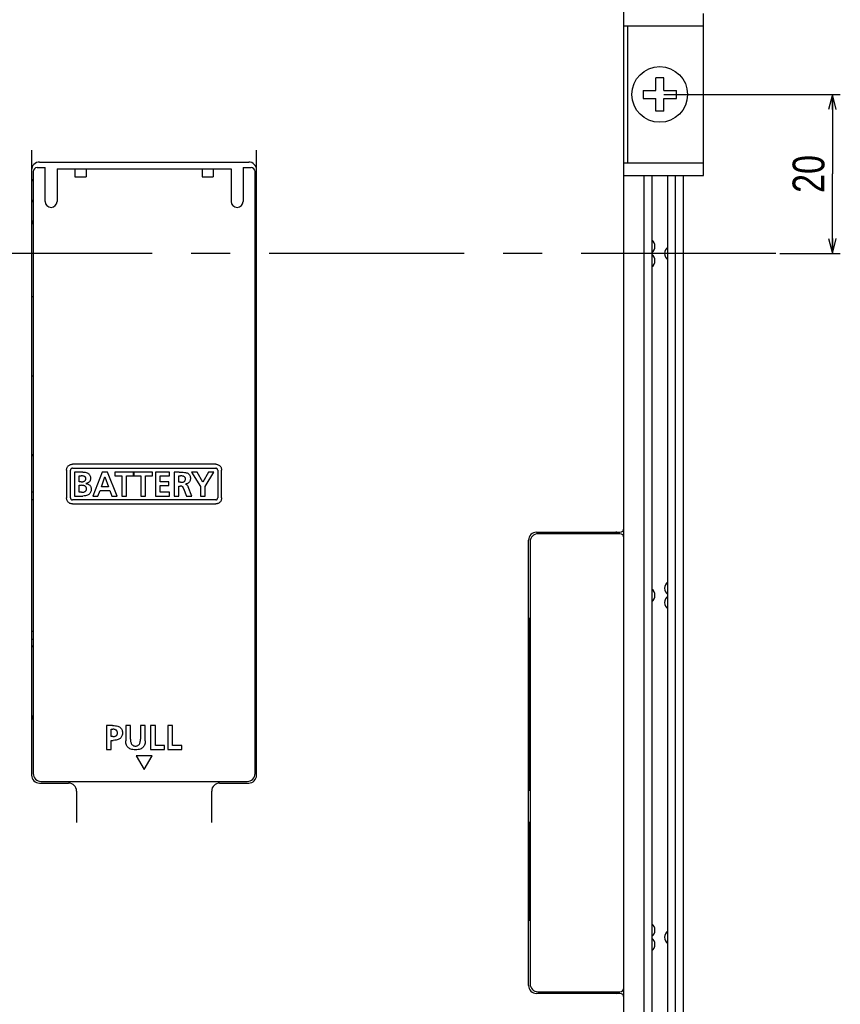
# Model space of a CAD drawing. Extents: x -4 to 1106, y 0 to 693.
# Tile 23 of 26: x 1003 to 1106, y 221 to 345. Entities that reach past the tile are written whole.
import ezdxf
from ezdxf.enums import TextEntityAlignment as Align

# ---------------------------------------------------------------- set-up
doc = ezdxf.new("R2010")
doc.units = 0
doc.header["$LTSCALE"] = 65.395
doc.linetypes.add('CENTER', pattern=[0.6, 0.375, -0.075, 0.075, -0.075])
doc.layers.get('0').update_dxf_attribs({"linetype": 'CONTINUOUS'})
doc.layers.add('AXIS', color=7, linetype='CONTINUOUS')
doc.layers.add('DIM', color=7, linetype='CONTINUOUS')
doc.styles.get("Standard").update_dxf_attribs({"font": 'txt', "width": 0.8})
doc.dimstyles.get("Standard").update_dxf_attribs({"dimtxt": 2.5, "dimasz": 2.5, "dimexe": 1.25, "dimexo": 0.625, "dimtad": 1, "dimcen": 2.5, "dimazin": 3, "dimtfac": 1, "dimtmove": 0, "dimatfit": 3})

# ---------------------------------------------------------------- blocks, each defined once
blk = doc.blocks.new('_OPEN')
at = {"color": 0, "linetype": 'BYBLOCK'}
for p, q in [((0, 0), (-1, 0.263)), ((-1, -0.263), (0, 0)), ((-1, 0), (0, 0))]:
    blk.add_line(p, q, dxfattribs=at)
blk = doc.blocks.new('*D11')
at = {"layer": 'DIM', "color": 2, "linetype": 'CONTINUOUS'}
for p, q in [((1084.18, 335.5), (1104.39, 335.5)), ((1104.39, 335.5), (1106.39, 335.5)), ((1105.39, 335.5), (1105.39, 325.5)), ((1105.39, 315.5), (1105.39, 325.5)), ((1098.8, 315.5), (1104.39, 315.5)), ((1104.39, 315.5), (1106.39, 315.5))]:
    blk.add_line(p, q, dxfattribs=at)
at = {"layer": 'DIM', "color": 2, "linetype": 'CONTINUOUS', "xscale": 1.9, "yscale": 1.9, "zscale": 1.9}
for p, rotation in [((1105.39, 335.5), 90), ((1105.39, 315.5), 270)]:
    blk.add_blockref('_OPEN', p, dxfattribs=dict(at, rotation=rotation))
at = {"layer": 'DIM', "color": 2, "linetype": 'CONTINUOUS', "width": 0.8}
blk.add_text('20', height=4, rotation=90, dxfattribs=at).set_placement((1104.39, 325.5), align=Align.CENTER)

msp = doc.modelspace()

# ---------------------------------------------------------------- linework, layer by layer
at = {"color": 7, "linetype": 'CONTINUOUS'}
for p, q in [((1079.179, 177), (1079.179, 454)), ((1089.179, 325.3), (1089.179, 345.7)), ((1089.179, 344.1), (1079.179, 344.1)), ((1079.679, 326.9), (1079.679, 344.1)), ((1084.179, 337.6), (1083.179, 337.6)), ((1083.179, 336), (1083.179, 337.6)), ((1084.179, 336), (1084.179, 337.6)), ((1081.579, 336), (1083.179, 336)), ((1081.579, 336), (1081.579, 335)), ((1084.179, 336), (1085.779, 336)), ((1085.779, 335), (1085.779, 336)), ((1081.579, 335), (1083.179, 335)), ((1083.179, 333.4), (1083.179, 335)), ((1084.179, 335), (1085.779, 335)), ((1084.179, 333.4), (1084.179, 335)), ((1084.179, 333.4), (1083.179, 333.4)), ((1004.679, 328.486), (1004.679, 249.9)), ((1032.979, 249.9), (1032.979, 328.486)), ((1005.679, 327), (1031.979, 327)), ((1079.179, 326.9), (1089.179, 326.9)), ((1004.879, 325.8), (1004.879, 250.1)), ((1005.379, 326.3), (1006.379, 326.3)), ((1006.379, 322.05), (1006.379, 326.3)), ((1007.879, 326.157), (1029.779, 326.157)), ((1007.879, 326.157), (1007.879, 322.05)), ((1010.129, 326.157), (1010.129, 325.149)), ((1011.529, 326.157), (1011.529, 325.149)), ((1026.129, 326.157), (1026.129, 325.149)), ((1027.529, 326.157), (1027.529, 325.149)), ((1029.779, 326.157), (1029.779, 322.05)), ((1031.279, 326.3), (1032.279, 326.3)), ((1031.279, 326.3), (1031.279, 322.05)), ((1032.779, 250.1), (1032.779, 325.8)), ((1004.879, 324.75), (1004.679, 324.75)), ((1004.879, 324.65), (1004.679, 324.65)), ((1010.129, 325.149), (1011.529, 325.149)), ((1026.129, 325.149), (1027.529, 325.149)), ((1032.979, 324.75), (1032.779, 324.75)), ((1032.979, 324.65), (1032.779, 324.65)), ((1079.179, 325.3), (1089.179, 325.3)), ((1081.679, 325.3), (1081.679, 173.5)), ((1085.679, 168.5), (1085.679, 325.3)), ((1086.679, 167.49), (1086.679, 325.3)), ((1004.879, 322.15), (1004.679, 322.15)), ((1004.679, 322.05), (1004.879, 322.05)), ((1032.979, 322.15), (1032.779, 322.15)), ((1032.779, 322.05), (1032.979, 322.05)), ((1004.879, 310.05), (1004.679, 310.05)), ((1004.879, 300.05), (1004.679, 300.05)), ((1009.119, 288.497), (1009.151, 288.575)), ((1009.151, 288.575), (1009.192, 288.649)), ((1009.192, 288.649), (1009.241, 288.718)), ((1009.241, 288.718), (1009.297, 288.781)), ((1009.297, 288.781), (1009.36, 288.837)), ((1009.36, 288.837), (1009.429, 288.886)), ((1009.429, 288.886), (1009.503, 288.927)), ((1009.503, 288.927), (1009.58, 288.959)), ((1009.58, 288.959), (1009.661, 288.982)), ((1009.661, 288.982), (1009.744, 288.996)), ((1009.744, 288.996), (1009.827, 289.001)), ((1027.831, 289.001), (1009.827, 289.001)), ((1027.831, 289.001), (1027.914, 288.996)), ((1027.914, 288.996), (1027.997, 288.982)), ((1027.997, 288.982), (1028.078, 288.959)), ((1028.078, 288.959), (1028.156, 288.927)), ((1028.156, 288.927), (1028.23, 288.886)), ((1028.23, 288.886), (1028.298, 288.837)), ((1028.298, 288.837), (1028.362, 288.781)), ((1028.362, 288.781), (1028.418, 288.718)), ((1028.418, 288.718), (1028.467, 288.649)), ((1028.467, 288.649), (1028.508, 288.575)), ((1028.508, 288.575), (1028.54, 288.497)), ((1009.077, 288.251), (1009.082, 288.334)), ((1009.077, 288.251), (1009.077, 284.75)), ((1009.082, 288.334), (1009.096, 288.416)), ((1009.096, 288.416), (1009.119, 288.497)), ((1009.581, 288.288), (1009.578, 288.251)), ((1009.578, 284.75), (1009.578, 288.251)), ((1009.59, 288.327), (1009.581, 288.288)), ((1009.605, 288.364), (1009.59, 288.327)), ((1009.626, 288.398), (1009.605, 288.364)), ((1009.651, 288.428), (1009.626, 288.398)), ((1009.681, 288.453), (1009.651, 288.428)), ((1009.715, 288.473), (1009.681, 288.453)), ((1009.751, 288.488), (1009.715, 288.473)), ((1009.79, 288.497), (1009.751, 288.488)), ((1009.828, 288.5), (1009.79, 288.497)), ((1009.828, 288.5), (1027.831, 288.5)), ((1011.126, 288.001), (1010.077, 288.001)), ((1010.077, 288.001), (1010.077, 284.999)), ((1010.679, 287.529), (1010.911, 287.529)), ((1010.679, 286.789), (1010.679, 287.529)), ((1011.006, 287.527), (1010.911, 287.529)), ((1011.092, 287.522), (1011.006, 287.527)), ((1011.169, 287.512), (1011.092, 287.522)), ((1011.126, 288.001), (1011.285, 287.995)), ((1011.236, 287.498), (1011.169, 287.512)), ((1011.293, 287.478), (1011.236, 287.498)), ((1011.285, 287.995), (1011.424, 287.977)), ((1011.341, 287.453), (1011.293, 287.478)), ((1011.382, 287.424), (1011.341, 287.453)), ((1011.416, 287.391), (1011.382, 287.424)), ((1011.444, 287.354), (1011.416, 287.391)), ((1011.424, 287.977), (1011.544, 287.95)), ((1011.465, 287.312), (1011.444, 287.354)), ((1011.48, 287.265), (1011.465, 287.312)), ((1011.544, 287.95), (1011.647, 287.915)), ((1011.647, 287.915), (1011.736, 287.874)), ((1011.736, 287.874), (1011.811, 287.828)), ((1011.811, 287.828), (1011.876, 287.777)), ((1011.876, 287.777), (1011.932, 287.721)), ((1011.932, 287.721), (1011.979, 287.659)), ((1011.979, 287.659), (1012.019, 287.59)), ((1012.019, 287.59), (1012.051, 287.513)), ((1012.051, 287.513), (1012.074, 287.429)), ((1012.074, 287.429), (1012.089, 287.335)), ((1012.089, 287.335), (1012.095, 287.232)), ((1013.565, 288.001), (1012.395, 284.999)), ((1013.453, 286.161), (1013.887, 287.399)), ((1014.244, 288.001), (1013.565, 288.001)), ((1013.887, 287.399), (1013.896, 287.399)), ((1013.896, 287.399), (1014.33, 286.161)), ((1015.423, 284.999), (1014.244, 288.001)), ((1017.474, 288.001), (1015.152, 288.001)), ((1015.152, 288.001), (1015.152, 287.529)), ((1015.152, 287.529), (1016.012, 287.529)), ((1016.012, 287.529), (1016.012, 284.999)), ((1016.615, 287.529), (1017.474, 287.529)), ((1016.615, 284.999), (1016.615, 287.529)), ((1017.474, 287.529), (1017.474, 288.001)), ((1019.866, 288.001), (1017.543, 288.001)), ((1017.543, 288.001), (1017.543, 287.529)), ((1017.543, 287.529), (1018.403, 287.529)), ((1018.403, 287.529), (1018.403, 284.999)), ((1019.005, 287.529), (1019.866, 287.529)), ((1019.005, 284.999), (1019.005, 287.529)), ((1019.866, 287.529), (1019.866, 288.001)), ((1022.021, 288.001), (1020.248, 288.001)), ((1020.248, 288.001), (1020.248, 284.999)), ((1020.851, 287.529), (1022.021, 287.529)), ((1020.851, 286.789), (1020.851, 287.529)), ((1022.021, 287.529), (1022.021, 288.001)), ((1023.237, 288.001), (1022.588, 288.001)), ((1022.588, 288.001), (1022.588, 284.999)), ((1023.19, 287.529), (1023.388, 287.529)), ((1023.19, 286.72), (1023.19, 287.529)), ((1023.237, 288.001), (1023.425, 288.001)), ((1023.486, 287.527), (1023.388, 287.529)), ((1023.425, 288.001), (1023.597, 287.998)), ((1023.577, 287.522), (1023.486, 287.527)), ((1023.658, 287.512), (1023.577, 287.522)), ((1023.597, 287.998), (1023.754, 287.99)), ((1023.73, 287.498), (1023.658, 287.512)), ((1023.792, 287.479), (1023.73, 287.498)), ((1023.754, 287.99), (1023.895, 287.976)), ((1023.844, 287.456), (1023.792, 287.479)), ((1023.888, 287.43), (1023.844, 287.456)), ((1023.926, 287.399), (1023.888, 287.43)), ((1023.895, 287.976), (1024.02, 287.955)), ((1023.958, 287.364), (1023.926, 287.399)), ((1023.983, 287.323), (1023.958, 287.364)), ((1024.003, 287.278), (1023.983, 287.323)), ((1024.016, 287.228), (1024.003, 287.278)), ((1024.02, 287.955), (1024.129, 287.927)), ((1024.129, 287.927), (1024.225, 287.894)), ((1024.225, 287.894), (1024.307, 287.854)), ((1024.307, 287.854), (1024.379, 287.81)), ((1024.379, 287.81), (1024.44, 287.76)), ((1024.44, 287.76), (1024.493, 287.705)), ((1024.493, 287.705), (1024.539, 287.643)), ((1024.539, 287.643), (1024.577, 287.574)), ((1024.577, 287.574), (1024.609, 287.495)), ((1024.609, 287.495), (1024.632, 287.406)), ((1024.632, 287.406), (1024.647, 287.304)), ((1024.647, 287.304), (1024.653, 287.189)), ((1025.513, 288.001), (1024.807, 288.001)), ((1024.807, 288.001), (1025.904, 286.187)), ((1026.222, 286.741), (1025.513, 288.001)), ((1026.945, 288.001), (1026.222, 286.741)), ((1026.506, 286.187), (1027.581, 288.001)), ((1027.581, 288.001), (1026.945, 288.001)), ((1027.869, 288.497), (1027.831, 288.5)), ((1027.908, 288.488), (1027.869, 288.497)), ((1027.945, 288.473), (1027.908, 288.488)), ((1027.979, 288.452), (1027.945, 288.473)), ((1028.009, 288.427), (1027.979, 288.452)), ((1028.034, 288.397), (1028.009, 288.427)), ((1028.054, 288.363), (1028.034, 288.397)), ((1028.069, 288.326), (1028.054, 288.363)), ((1028.078, 288.288), (1028.069, 288.326)), ((1028.081, 288.251), (1028.078, 288.288)), ((1028.081, 288.251), (1028.081, 284.75)), ((1028.54, 288.497), (1028.563, 288.416)), ((1028.563, 288.416), (1028.577, 288.334)), ((1028.577, 288.334), (1028.581, 288.251)), ((1028.581, 284.75), (1028.581, 288.251)), ((1010.925, 286.789), (1010.679, 286.789)), ((1010.679, 286.342), (1010.963, 286.342)), ((1010.679, 285.473), (1010.679, 286.342)), ((1010.925, 286.789), (1011.02, 286.792)), ((1011.065, 286.339), (1010.963, 286.342)), ((1011.02, 286.792), (1011.105, 286.8)), ((1011.156, 286.331), (1011.065, 286.339)), ((1011.105, 286.8), (1011.181, 286.814)), ((1011.236, 286.317), (1011.156, 286.331)), ((1011.181, 286.814), (1011.246, 286.832)), ((1011.306, 286.297), (1011.236, 286.317)), ((1011.246, 286.832), (1011.302, 286.855)), ((1011.302, 286.855), (1011.349, 286.881)), ((1011.366, 286.273), (1011.306, 286.297)), ((1011.349, 286.881), (1011.389, 286.911)), ((1011.418, 286.242), (1011.366, 286.273)), ((1011.389, 286.911), (1011.422, 286.943)), ((1011.462, 286.207), (1011.418, 286.242)), ((1011.422, 286.943), (1011.447, 286.979)), ((1011.447, 286.979), (1011.467, 287.018)), ((1011.499, 286.168), (1011.462, 286.207)), ((1011.467, 287.018), (1011.48, 287.06)), ((1011.489, 287.213), (1011.48, 287.265)), ((1011.48, 287.06), (1011.489, 287.105)), ((1011.492, 287.155), (1011.489, 287.213)), ((1011.489, 287.105), (1011.492, 287.155)), ((1011.593, 286.584), (1011.496, 286.561)), ((1011.496, 286.552), (1011.496, 286.561)), ((1011.496, 286.552), (1011.597, 286.537)), ((1011.529, 286.124), (1011.499, 286.168)), ((1011.552, 286.075), (1011.529, 286.124)), ((1011.569, 286.02), (1011.552, 286.075)), ((1011.68, 286.614), (1011.593, 286.584)), ((1011.597, 286.537), (1011.69, 286.513)), ((1011.758, 286.652), (1011.68, 286.614)), ((1011.69, 286.513), (1011.775, 286.482)), ((1011.828, 286.696), (1011.758, 286.652)), ((1011.775, 286.482), (1011.852, 286.442)), ((1011.889, 286.746), (1011.828, 286.696)), ((1011.852, 286.442), (1011.921, 286.397)), ((1011.942, 286.801), (1011.889, 286.746)), ((1011.921, 286.397), (1011.982, 286.346)), ((1011.987, 286.861), (1011.942, 286.801)), ((1011.982, 286.346), (1012.035, 286.29)), ((1012.025, 286.926), (1011.987, 286.861)), ((1012.055, 286.995), (1012.025, 286.926)), ((1012.035, 286.29), (1012.08, 286.229)), ((1012.076, 287.069), (1012.055, 286.995)), ((1012.09, 287.148), (1012.076, 287.069)), ((1012.08, 286.229), (1012.117, 286.164)), ((1012.095, 287.232), (1012.09, 287.148)), ((1012.117, 286.164), (1012.146, 286.095)), ((1012.146, 286.095), (1012.167, 286.023)), ((1014.33, 286.161), (1013.453, 286.161)), ((1021.921, 286.789), (1020.851, 286.789)), ((1020.851, 286.315), (1021.921, 286.315)), ((1020.851, 285.473), (1020.851, 286.315)), ((1021.921, 286.315), (1021.921, 286.789)), ((1023.388, 286.72), (1023.19, 286.72)), ((1023.19, 286.246), (1023.383, 286.246)), ((1023.19, 284.999), (1023.19, 286.246)), ((1023.448, 286.245), (1023.383, 286.246)), ((1023.388, 286.72), (1023.491, 286.722)), ((1023.504, 286.238), (1023.448, 286.245)), ((1023.491, 286.722), (1023.585, 286.729)), ((1023.553, 286.227), (1023.504, 286.238)), ((1023.597, 286.211), (1023.553, 286.227)), ((1023.585, 286.729), (1023.669, 286.742)), ((1023.635, 286.19), (1023.597, 286.211)), ((1023.669, 286.164), (1023.635, 286.19)), ((1023.669, 286.742), (1023.742, 286.76)), ((1023.7, 286.132), (1023.669, 286.164)), ((1023.728, 286.094), (1023.7, 286.132)), ((1023.753, 286.048), (1023.728, 286.094)), ((1023.742, 286.76), (1023.804, 286.782)), ((1023.777, 285.996), (1023.753, 286.048)), ((1023.804, 286.782), (1023.856, 286.809)), ((1023.856, 286.809), (1023.899, 286.839)), ((1023.899, 286.839), (1023.936, 286.874)), ((1023.936, 286.874), (1023.966, 286.914)), ((1023.966, 286.914), (1023.99, 286.958)), ((1023.99, 286.958), (1024.008, 287.008)), ((1024.008, 287.008), (1024.019, 287.061)), ((1024.023, 287.173), (1024.016, 287.228)), ((1024.019, 287.061), (1024.024, 287.117)), ((1024.024, 287.117), (1024.023, 287.173)), ((1024.126, 286.51), (1024.033, 286.492)), ((1024.033, 286.484), (1024.033, 286.492)), ((1024.033, 286.484), (1024.069, 286.478)), ((1024.069, 286.478), (1024.104, 286.467)), ((1024.104, 286.467), (1024.14, 286.45)), ((1024.211, 286.537), (1024.126, 286.51)), ((1024.14, 286.45), (1024.176, 286.427)), ((1024.176, 286.427), (1024.212, 286.394)), ((1024.29, 286.572), (1024.211, 286.537)), ((1024.212, 286.394), (1024.248, 286.353)), ((1024.248, 286.353), (1024.284, 286.303)), ((1024.284, 286.303), (1024.318, 286.243)), ((1024.362, 286.616), (1024.29, 286.572)), ((1024.318, 286.243), (1024.352, 286.173)), ((1024.833, 284.999), (1024.352, 286.173)), ((1024.426, 286.666), (1024.362, 286.616)), ((1024.484, 286.724), (1024.426, 286.666)), ((1024.533, 286.788), (1024.484, 286.724)), ((1024.575, 286.858), (1024.533, 286.788)), ((1024.608, 286.934), (1024.575, 286.858)), ((1024.632, 287.015), (1024.608, 286.934)), ((1024.647, 287.1), (1024.632, 287.015)), ((1024.653, 287.189), (1024.647, 287.1)), ((1025.904, 286.187), (1025.904, 284.999)), ((1026.506, 284.999), (1026.506, 286.187)), ((1004.879, 285.5), (1004.679, 285.5)), ((1010.077, 284.999), (1011.126, 284.999)), ((1010.963, 285.473), (1010.679, 285.473)), ((1010.963, 285.473), (1011.069, 285.476)), ((1011.069, 285.476), (1011.163, 285.487)), ((1011.3, 285.007), (1011.126, 284.999)), ((1011.163, 285.487), (1011.245, 285.503)), ((1011.245, 285.503), (1011.317, 285.524)), ((1011.451, 285.029), (1011.3, 285.007)), ((1011.317, 285.524), (1011.377, 285.55)), ((1011.377, 285.55), (1011.428, 285.58)), ((1011.428, 285.58), (1011.47, 285.614)), ((1011.581, 285.06), (1011.451, 285.029)), ((1011.47, 285.614), (1011.505, 285.651)), ((1011.505, 285.651), (1011.533, 285.691)), ((1011.533, 285.691), (1011.554, 285.734)), ((1011.554, 285.734), (1011.57, 285.782)), ((1011.579, 285.958), (1011.569, 286.02)), ((1011.57, 285.782), (1011.579, 285.833)), ((1011.583, 285.89), (1011.579, 285.958)), ((1011.579, 285.833), (1011.583, 285.89)), ((1011.692, 285.099), (1011.581, 285.06)), ((1011.788, 285.145), (1011.692, 285.099)), ((1011.871, 285.197), (1011.788, 285.145)), ((1011.942, 285.254), (1011.871, 285.197)), ((1012.004, 285.317), (1011.942, 285.254)), ((1012.056, 285.387), (1012.004, 285.317)), ((1012.1, 285.465), (1012.056, 285.387)), ((1012.136, 285.552), (1012.1, 285.465)), ((1012.162, 285.647), (1012.136, 285.552)), ((1012.179, 285.753), (1012.162, 285.647)), ((1012.167, 286.023), (1012.18, 285.947)), ((1012.185, 285.868), (1012.179, 285.753)), ((1012.18, 285.947), (1012.185, 285.868)), ((1012.395, 284.999), (1013.019, 284.999)), ((1013.019, 284.999), (1013.281, 285.688)), ((1013.281, 285.688), (1014.499, 285.688)), ((1014.499, 285.688), (1014.756, 284.999)), ((1014.756, 284.999), (1015.423, 284.999)), ((1016.012, 284.999), (1016.615, 284.999)), ((1018.403, 284.999), (1019.005, 284.999)), ((1020.248, 284.999), (1022.029, 284.999)), ((1022.029, 285.473), (1020.851, 285.473)), ((1022.029, 284.999), (1022.029, 285.473)), ((1022.588, 284.999), (1023.19, 284.999)), ((1023.801, 285.937), (1023.777, 285.996)), ((1023.801, 285.937), (1024.162, 284.999)), ((1024.162, 284.999), (1024.833, 284.999)), ((1025.904, 284.999), (1026.506, 284.999)), ((1032.979, 285.5), (1032.779, 285.5)), ((1004.879, 284.5), (1004.679, 284.5)), ((1009.082, 284.667), (1009.077, 284.75)), ((1009.096, 284.584), (1009.082, 284.667)), ((1009.119, 284.503), (1009.096, 284.584)), ((1009.151, 284.426), (1009.119, 284.503)), ((1009.192, 284.352), (1009.151, 284.426)), ((1009.241, 284.283), (1009.192, 284.352)), ((1009.297, 284.22), (1009.241, 284.283)), ((1009.36, 284.164), (1009.297, 284.22)), ((1009.429, 284.115), (1009.36, 284.164)), ((1009.503, 284.074), (1009.429, 284.115)), ((1009.58, 284.042), (1009.503, 284.074)), ((1009.578, 284.75), (1009.581, 284.713)), ((1009.661, 284.019), (1009.58, 284.042)), ((1009.581, 284.713), (1009.59, 284.674)), ((1009.59, 284.674), (1009.605, 284.638)), ((1009.605, 284.638), (1009.625, 284.604)), ((1009.625, 284.604), (1009.65, 284.574)), ((1009.65, 284.574), (1009.68, 284.549)), ((1009.744, 284.005), (1009.661, 284.019)), ((1009.68, 284.549), (1009.714, 284.528)), ((1009.714, 284.528), (1009.751, 284.513)), ((1009.827, 284), (1009.744, 284.005)), ((1009.751, 284.513), (1009.79, 284.504)), ((1009.79, 284.504), (1009.828, 284.501)), ((1009.827, 284), (1027.831, 284)), ((1027.831, 284.501), (1009.828, 284.501)), ((1027.831, 284.501), (1027.869, 284.504)), ((1027.914, 284.005), (1027.831, 284)), ((1027.869, 284.504), (1027.907, 284.513)), ((1027.907, 284.513), (1027.944, 284.528)), ((1027.997, 284.019), (1027.914, 284.005)), ((1027.944, 284.528), (1027.978, 284.548)), ((1027.978, 284.548), (1028.008, 284.573)), ((1028.078, 284.042), (1027.997, 284.019)), ((1028.008, 284.573), (1028.033, 284.603)), ((1028.033, 284.603), (1028.054, 284.637)), ((1028.054, 284.637), (1028.069, 284.674)), ((1028.069, 284.674), (1028.078, 284.712)), ((1028.078, 284.712), (1028.081, 284.75)), ((1028.156, 284.074), (1028.078, 284.042)), ((1028.23, 284.115), (1028.156, 284.074)), ((1028.299, 284.164), (1028.23, 284.115)), ((1028.362, 284.22), (1028.299, 284.164)), ((1028.418, 284.283), (1028.362, 284.22)), ((1028.467, 284.352), (1028.418, 284.283)), ((1028.508, 284.426), (1028.467, 284.352)), ((1028.54, 284.504), (1028.508, 284.426)), ((1028.563, 284.585), (1028.54, 284.504)), ((1028.577, 284.667), (1028.563, 284.585)), ((1028.581, 284.75), (1028.577, 284.667)), ((1068.179, 280.45), (1078.679, 280.45)), ((1078.679, 280.25), (1068.379, 280.25)), ((1076.979, 280.45), (1076.979, 280.25)), ((1067.179, 223.45), (1067.179, 279.45)), ((1067.379, 279.25), (1067.379, 223.65)), ((1032.779, 277.5), (1032.979, 277.5)), ((1067.179, 269.65), (1067.379, 269.65)), ((1067.329, 269.15), (1067.179, 269.15)), ((1067.329, 247.95), (1067.329, 269.65)), ((1004.679, 268), (1004.879, 268)), ((1004.679, 267), (1004.879, 267)), ((1067.379, 267.15), (1067.329, 267.15)), ((1067.379, 266.15), (1067.329, 266.15)), ((1067.329, 263.45), (1067.179, 263.45)), ((1067.179, 262.55), (1067.329, 262.55)), ((1067.329, 260.55), (1067.179, 260.55)), ((1014.858, 256.135), (1014.096, 256.135)), ((1014.096, 256.135), (1014.096, 253.133)), ((1014.699, 255.661), (1014.91, 255.661)), ((1014.699, 254.746), (1014.699, 255.661)), ((1014.858, 256.135), (1015.052, 256.129)), ((1015.01, 255.657), (1014.91, 255.661)), ((1015.097, 255.644), (1015.01, 255.657)), ((1015.052, 256.129), (1015.223, 256.111)), ((1015.173, 255.625), (1015.097, 255.644)), ((1015.237, 255.6), (1015.173, 255.625)), ((1015.223, 256.111), (1015.374, 256.084)), ((1015.292, 255.57), (1015.237, 255.6)), ((1015.339, 255.536), (1015.292, 255.57)), ((1015.379, 255.497), (1015.339, 255.536)), ((1015.374, 256.084), (1015.505, 256.049)), ((1015.412, 255.454), (1015.379, 255.497)), ((1015.439, 255.404), (1015.412, 255.454)), ((1015.46, 255.35), (1015.439, 255.404)), ((1015.459, 255.035), (1015.473, 255.093)), ((1015.474, 255.289), (1015.46, 255.35)), ((1015.473, 255.093), (1015.48, 255.157)), ((1015.481, 255.223), (1015.474, 255.289)), ((1015.48, 255.157), (1015.481, 255.223)), ((1015.505, 256.049), (1015.619, 256.006)), ((1015.619, 256.006), (1015.717, 255.957)), ((1015.717, 255.957), (1015.801, 255.902)), ((1015.801, 255.902), (1015.872, 255.843)), ((1015.872, 255.843), (1015.932, 255.779)), ((1015.932, 255.779), (1015.982, 255.711)), ((1015.982, 255.711), (1016.024, 255.637)), ((1016.024, 255.637), (1016.058, 255.555)), ((1016.058, 255.555), (1016.084, 255.464)), ((1016.084, 255.464), (1016.102, 255.361)), ((1016.106, 255.14), (1016.094, 255.03)), ((1016.102, 255.361), (1016.109, 255.252)), ((1016.109, 255.252), (1016.106, 255.14)), ((1017.12, 256.135), (1016.518, 256.135)), ((1016.518, 256.135), (1016.518, 254.216)), ((1017.12, 254.401), (1017.12, 256.135)), ((1018.969, 256.135), (1018.367, 256.135)), ((1018.367, 256.135), (1018.367, 254.401)), ((1018.969, 254.216), (1018.969, 256.135)), ((1020.247, 256.135), (1019.644, 256.135)), ((1019.644, 256.135), (1019.644, 253.133)), ((1020.247, 253.605), (1020.247, 256.135)), ((1022.396, 256.135), (1021.794, 256.135)), ((1021.794, 256.135), (1021.794, 253.133)), ((1022.396, 253.605), (1022.396, 256.135)), ((1014.91, 254.746), (1014.699, 254.746)), ((1014.699, 254.272), (1014.952, 254.272)), ((1014.699, 253.133), (1014.699, 254.272)), ((1014.91, 254.746), (1015.008, 254.749)), ((1015.136, 254.279), (1014.952, 254.272)), ((1015.008, 254.749), (1015.095, 254.76)), ((1015.095, 254.76), (1015.171, 254.778)), ((1015.295, 254.3), (1015.136, 254.279)), ((1015.171, 254.778), (1015.236, 254.8)), ((1015.236, 254.8), (1015.291, 254.828)), ((1015.291, 254.828), (1015.339, 254.86)), ((1015.433, 254.33), (1015.295, 254.3)), ((1015.339, 254.86), (1015.378, 254.896)), ((1015.378, 254.896), (1015.411, 254.937)), ((1015.411, 254.937), (1015.438, 254.983)), ((1015.551, 254.369), (1015.433, 254.33)), ((1015.438, 254.983), (1015.459, 255.035)), ((1015.654, 254.414), (1015.551, 254.369)), ((1015.743, 254.466), (1015.654, 254.414)), ((1015.82, 254.524), (1015.743, 254.466)), ((1015.888, 254.589), (1015.82, 254.524)), ((1015.947, 254.66), (1015.888, 254.589)), ((1015.998, 254.741), (1015.947, 254.66)), ((1016.04, 254.829), (1015.998, 254.741)), ((1016.072, 254.926), (1016.04, 254.829)), ((1016.094, 255.03), (1016.072, 254.926)), ((1016.524, 254.055), (1016.518, 254.216)), ((1016.543, 253.912), (1016.524, 254.055)), ((1016.572, 253.786), (1016.543, 253.912)), ((1017.12, 254.401), (1017.124, 254.265)), ((1017.124, 254.265), (1017.136, 254.143)), ((1017.136, 254.143), (1017.156, 254.037)), ((1017.156, 254.037), (1017.183, 253.944)), ((1017.183, 253.944), (1017.215, 253.864)), ((1017.215, 253.864), (1017.252, 253.796)), ((1018.236, 253.798), (1018.273, 253.866)), ((1018.273, 253.866), (1018.305, 253.946)), ((1018.305, 253.946), (1018.331, 254.038)), ((1018.331, 254.038), (1018.351, 254.144)), ((1018.351, 254.144), (1018.363, 254.265)), ((1018.363, 254.265), (1018.367, 254.401)), ((1018.944, 253.91), (1018.914, 253.783)), ((1018.963, 254.054), (1018.944, 253.91)), ((1018.969, 254.216), (1018.963, 254.054)), ((1014.096, 253.133), (1014.699, 253.133)), ((1016.611, 253.674), (1016.572, 253.786)), ((1016.659, 253.575), (1016.611, 253.674)), ((1016.714, 253.487), (1016.659, 253.575)), ((1016.778, 253.409), (1016.714, 253.487)), ((1016.852, 253.339), (1016.778, 253.409)), ((1016.935, 253.276), (1016.852, 253.339)), ((1017.031, 253.221), (1016.935, 253.276)), ((1017.141, 253.173), (1017.031, 253.221)), ((1017.266, 253.135), (1017.141, 253.173)), ((1017.252, 253.796), (1017.294, 253.739)), ((1017.408, 253.105), (1017.266, 253.135)), ((1017.294, 253.739), (1017.34, 253.69)), ((1017.34, 253.69), (1017.392, 253.649)), ((1017.392, 253.649), (1017.45, 253.615)), ((1017.568, 253.087), (1017.408, 253.105)), ((1017.45, 253.615), (1017.514, 253.588)), ((1017.514, 253.588), (1017.585, 253.569)), ((1017.742, 253.081), (1017.568, 253.087)), ((1017.585, 253.569), (1017.663, 253.557)), ((1017.663, 253.557), (1017.745, 253.554)), ((1017.915, 253.087), (1017.742, 253.081)), ((1017.745, 253.554), (1017.827, 253.557)), ((1017.827, 253.557), (1017.904, 253.569)), ((1017.904, 253.569), (1017.975, 253.589)), ((1018.075, 253.105), (1017.915, 253.087)), ((1017.975, 253.589), (1018.039, 253.616)), ((1018.039, 253.616), (1018.097, 253.65)), ((1018.217, 253.134), (1018.075, 253.105)), ((1018.097, 253.65), (1018.149, 253.692)), ((1018.149, 253.692), (1018.195, 253.741)), ((1018.195, 253.741), (1018.236, 253.798)), ((1018.342, 253.172), (1018.217, 253.134)), ((1018.452, 253.219), (1018.342, 253.172)), ((1018.548, 253.274), (1018.452, 253.219)), ((1018.632, 253.336), (1018.548, 253.274)), ((1018.706, 253.405), (1018.632, 253.336)), ((1018.77, 253.483), (1018.706, 253.405)), ((1018.826, 253.571), (1018.77, 253.483)), ((1018.874, 253.67), (1018.826, 253.571)), ((1018.914, 253.783), (1018.874, 253.67)), ((1019.644, 253.133), (1021.412, 253.133)), ((1021.412, 253.605), (1020.247, 253.605)), ((1021.412, 253.133), (1021.412, 253.605)), ((1021.794, 253.133), (1023.562, 253.133)), ((1023.562, 253.605), (1022.396, 253.605)), ((1023.562, 253.133), (1023.562, 253.605)), ((1019.829, 252.332), (1017.83, 252.332)), ((1017.83, 252.332), (1018.829, 250.6)), ((1018.829, 250.6), (1019.829, 252.332)), ((1067.379, 251.85), (1067.329, 251.85)), ((1005.679, 248.9), (1009.329, 248.9)), ((1005.879, 249.1), (1031.779, 249.1)), ((1028.329, 248.9), (1031.979, 248.9)), ((1067.379, 249.15), (1067.329, 249.15)), ((1010.329, 247.9), (1010.329, 243.936)), ((1027.329, 243.936), (1027.329, 247.9)), ((1067.379, 247.95), (1067.179, 247.95)), ((1067.379, 243.95), (1067.179, 243.95)), ((1067.329, 231.65), (1067.329, 243.95)), ((1067.179, 231.65), (1067.379, 231.65)), ((1078.679, 222.45), (1068.179, 222.45)), ((1068.379, 222.65), (1078.679, 222.65)), ((1076.979, 222.65), (1076.979, 222.45))]:
    msp.add_line(p, q, dxfattribs=at)
msp.add_circle((1083.679, 335.5), 3.5, dxfattribs=at)
for centre, radius, start, end in [((1005.679, 326), 1, 89.99962, 180), ((1031.979, 326), 1, 0, 90.00038), ((1005.379, 325.8), 0.5, 90, 180), ((1032.279, 325.8), 0.5, 0, 90), ((1007.129, 322.05), 0.75, 180, 360), ((1030.529, 322.05), 0.75, 180, 360), ((1005.679, 319.05), 1, 143.16285, 180), ((1032.479, 320.55), 0.5, 306.8704, 360), ((1082.079, 316.4), 1, 306.8699, 53.1301), ((1085.279, 315.5), 1, 126.8699, 233.1301), ((1082.079, 314.6), 1, 306.8699, 53.1301), ((1004.979, 290.35), 0.3, 180, 250.51058), ((1068.179, 279.45), 1, 90, 180), ((1068.379, 279.25), 1, 90, 180), ((1078.279, 279.95), 0.5, 90, 143.11382), ((1078.679, 280.95), 0.5, 270, 360), ((1078.679, 279.75), 0.5, 0, 90), ((1085.279, 273.4), 1, 126.8699, 233.1301), ((1082.079, 272.5), 1, 306.8699, 53.1301), ((1085.279, 271.6), 1, 126.8699, 233.1301), ((1004.979, 266.3), 0.3, 180, 250.47973), ((1005.679, 257.5), 1, 179.99649, 216.83707), ((1005.679, 249.9), 1, 180, 270), ((1005.879, 250.1), 1, 180, 270), ((1009.329, 247.9), 1, 0, 90), ((1028.329, 247.9), 1, 90, 180), ((1031.779, 250.1), 1, 270, 360), ((1031.979, 249.9), 1, 270, 360), ((1082.079, 230.4), 1, 306.8699, 53.1301), ((1082.079, 228.6), 1, 306.8699, 53.1301), ((1085.279, 229.5), 1, 126.8699, 233.1301), ((1068.179, 223.45), 1, 180, 270), ((1068.379, 223.65), 1, 180, 270), ((1078.679, 223.15), 0.5, 270, 360), ((1078.279, 222.95), 0.5, 216.88632, 270), ((1078.679, 221.95), 0.5, 0, 90)]:
    msp.add_arc(centre, radius, start, end, dxfattribs=at)
at = {"layer": 'AXIS', "color": 7, "linetype": 'CONTINUOUS'}
for p, q in [((1005.379, 326.3), (1006.379, 326.3)), ((1031.279, 326.3), (1032.279, 326.3)), ((1004.879, 324.65), (1004.679, 324.65)), ((1032.979, 324.65), (1032.779, 324.65)), ((1082.679, 325.3), (1082.679, 173.5)), ((1084.679, 173.5), (1084.679, 325.3)), ((1004.879, 322.15), (1004.679, 322.15)), ((1032.979, 322.15), (1032.779, 322.15)), ((1067.329, 252.95), (1067.179, 252.95))]:
    msp.add_line(p, q, dxfattribs=at)
at = {"layer": 'AXIS', "color": 2, "linetype": 'CENTER'}
msp.add_line((1098.301, 315.5), (685.679, 315.5), dxfattribs=at)

# ---------------------------------------------------------------- dimensions: what is measured, and where the dimension line sits
at = {"layer": 'DIM', "color": 2, "linetype": 'CONTINUOUS'}
dim = msp.add_linear_dim(base=(1105.391, 335.5), p1=(1098.301, 315.5), p2=(1083.679, 335.5), angle=90, dimstyle='Standard', dxfattribs=at)
dim.commit()
dim.dimension.update_dxf_attribs({"geometry": '*D11', "text_midpoint": (1105.391, 325.5), "dimtype": 128})

doc.saveas('drawing.dxf')
